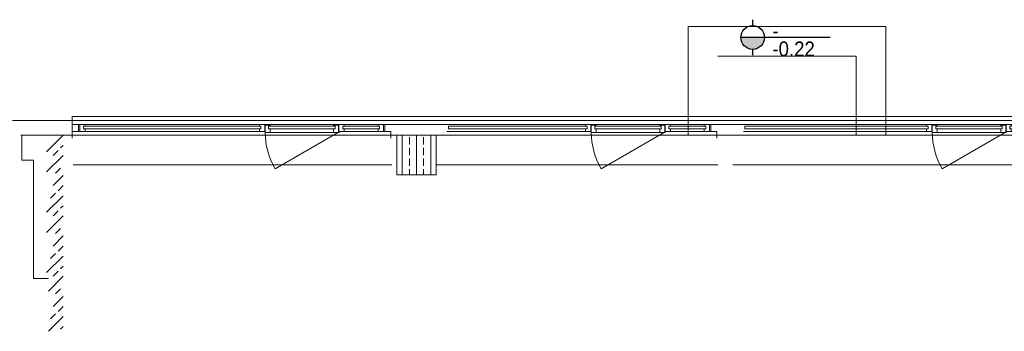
# Model space of a CAD drawing. Header units: metres. Extents: x -27 to 222, y 3 to 231.
# Tile 23 of 46: x 142.23 to 152.2, y 118.22 to 121.37. Entities that reach past the tile are written whole.
import ezdxf

# ---------------------------------------------------------------- set-up
doc = ezdxf.new("R2010")
doc.units = ezdxf.units.M
doc.layers.add('Grundriss', color=7, linetype='Continuous', lineweight=13)
doc.styles.add('Style-Arial', font='arial.ttf')

# ---------------------------------------------------------------- blocks, each defined once
blk = doc.blocks.new('*U1098')
at = {"layer": 'Grundriss', "lineweight": 13}
blk.add_hatch(color=256, dxfattribs=at).paths.add_polyline_path([(-0.602, 0, 0.999974), (-0.282, 0)])
at = {"layer": 'Grundriss', "lineweight": 25}
for p, q in [((-0.442, 0.24), (-0.442, 0.16)), ((0.602, 0), (-0.602, 0)), ((-0.442, -0.16), (-0.442, -0.24))]:
    blk.add_line(p, q, dxfattribs=at)
blk.add_circle((-0.442, 0), 0.16, dxfattribs=at)
at = {"layer": 'Grundriss', "lineweight": 13, "insert": (-0.176, -0.033), "char_height": 0.2, "attachment_point": 4, "line_spacing_factor": 0.734268, "style": 'Style-Arial'}
blk.add_mtext('\\H1x;\\W0.9;-\\P-0.22', dxfattribs=at)
blk = doc.blocks.new('öfnungsflügel 75')
at = {"layer": 'Grundriss', "lineweight": -2, "ltscale": 0.01}
blk.add_line((-0.5335, -0.035), (-1.1813, 0.339), dxfattribs=at)
at = {"layer": 'Grundriss', "lineweight": -2}
for p, q in [((-0.01, -0.04), (-0.01, 0.03)), ((-0.01, 0), (0, 0)), ((-1.2315, -0.03), (-0.5885, -0.03)), ((-0.127, -0.04), (-0.4815, -0.04)), ((-0.085, -0.11), (-0.085, -0.04)), ((-0.072, -0.04), (-0.01, -0.04)), ((-1.2315, -0.11), (-0.5885, -0.11)), ((-0.4815, -0.11), (-0.127, -0.11))]:
    blk.add_line(p, q, dxfattribs=at)
at = {"layer": 'Grundriss', "lineweight": -2, "flags": 128}
for points in [[(-1.3235, -0.0665), (-1.3235, -0.0915), (-1.3385, -0.0915), (-1.3385, -0.11), (-1.285, -0.11), (-1.285, -0.1015), (-1.285, -0.1015), (-1.285, -0.04), (-1.3385, -0.04), (-1.3385, -0.0665), (-1.3235, -0.0665)], [(-1.285, -0.0665), (-1.285, -0.0915), (-1.285, -0.0915), (-1.285, -0.11), (-1.2315, -0.11), (-1.2315, -0.1015), (-1.2815, -0.1015), (-1.2815, -0.04), (-1.285, -0.04), (-1.285, -0.0665), (-1.285, -0.0665)], [(-1.2815, -0.1015), (-1.2315, -0.1015), (-1.2315, -0.0915), (-1.2465, -0.0915), (-1.2465, -0.0665), (-1.2315, -0.0665), (-1.2315, -0.03), (-1.2815, -0.03), (-1.2815, -0.1015), (-1.2815, -0.1015)], [(-1.2465, -0.0915), (-0.5735, -0.0915), (-0.5735, -0.0665), (-1.2465, -0.0665), (-1.2465, -0.0915)], [(-0.5385, -0.1015), (-0.5885, -0.1015), (-0.5885, -0.0915), (-0.5735, -0.0915), (-0.5735, -0.0665), (-0.5885, -0.0665), (-0.5885, -0.03), (-0.5385, -0.03), (-0.5385, -0.1015), (-0.5385, -0.1015)], [(-0.535, -0.0665), (-0.535, -0.0915), (-0.535, -0.0915), (-0.535, -0.11), (-0.5885, -0.11), (-0.5885, -0.1015), (-0.5385, -0.1015), (-0.5385, -0.04), (-0.535, -0.04), (-0.535, -0.0665), (-0.535, -0.0665)], [(-0.4965, -0.0665), (-0.4965, -0.0915), (-0.4815, -0.0915), (-0.4815, -0.11), (-0.535, -0.11), (-0.535, -0.1015), (-0.535, -0.1015), (-0.535, -0.04), (-0.4815, -0.04), (-0.4815, -0.0665), (-0.4965, -0.0665)], [(-0.4965, -0.0915), (-0.1235, -0.0915), (-0.1235, -0.0665), (-0.4965, -0.0665), (-0.4965, -0.0915)]]:
    blk.add_lwpolyline(points, close=True, dxfattribs=at)
for points in [[(-0.1385, -0.0915), (-0.1385, -0.11), (-0.072, -0.11), (-0.072, -0.04), (-0.1385, -0.04), (-0.1385, -0.0665)], [(-0.1385, -0.0915), (-0.1235, -0.0915), (-0.1235, -0.0665), (-0.1385, -0.0665)]]:
    blk.add_lwpolyline(points, dxfattribs=at)
at = {"layer": 'Grundriss', "lineweight": -2}
blk.add_circle((-0.5335, -0.035), 0.00375, dxfattribs=at)
at = {"layer": 'Grundriss', "lineweight": -2, "ltscale": 0.01}
blk.add_arc((-0.5335, -0.035), 0.748, 149.9992, 179.61701, dxfattribs=at)
blk = doc.blocks.new('*U1223')
at = {"layer": 'Grundriss', "lineweight": 13}
blk.add_hatch(color=256, dxfattribs=at).paths.add_polyline_path([(-0.602, 0, 0.999974), (-0.282, 0)])
at = {"layer": 'Grundriss', "lineweight": 25}
for p, q in [((-0.442, 0.24), (-0.442, 0.16)), ((0.602, 0), (-0.602, 0)), ((-0.442, -0.16), (-0.442, -0.24))]:
    blk.add_line(p, q, dxfattribs=at)
blk.add_circle((-0.442, 0), 0.16, dxfattribs=at)
at = {"layer": 'Grundriss', "lineweight": 13, "insert": (-0.176, -0.033), "char_height": 0.2, "attachment_point": 4, "line_spacing_factor": 0.734268, "style": 'Style-Arial'}
blk.add_mtext('\\H1x;\\W0.9;-\\P-0.22', dxfattribs=at)
blk = doc.blocks.new('randanschlussprofil')
at = {"layer": 'Grundriss', "lineweight": -2}
for p, q in [((-0.01, -0.04), (-0.01, 0.03)), ((-0.01, 0), (0, 0)), ((-0.085, -0.04), (-0.1385, -0.04)), ((-0.1385, -0.04), (-0.1385, -0.0665)), ((-0.1385, -0.0915), (-0.1385, -0.11)), ((-0.085, -0.04), (-0.01, -0.04)), ((-0.085, -0.04), (-0.085, -0.11)), ((-0.072, -0.11), (-0.072, -0.04)), ((-0.1385, -0.11), (-0.072, -0.11))]:
    blk.add_line(p, q, dxfattribs=at)
at = {"layer": 'Grundriss', "lineweight": -2, "flags": 128}
blk.add_lwpolyline([(-0.1385, -0.0915), (-0.1235, -0.0915), (-0.1235, -0.0665), (-0.1385, -0.0665)], dxfattribs=at)
blk = doc.blocks.new('*U1301')
at = {"layer": 'Grundriss', "lineweight": 13}
blk.add_hatch(color=256, dxfattribs=at).paths.add_polyline_path([(-0.602, 0, 0.999974), (-0.282, 0)])
at = {"layer": 'Grundriss', "lineweight": 25}
for p, q in [((-0.442, 0.24), (-0.442, 0.16)), ((0.602, 0), (-0.602, 0)), ((-0.442, -0.16), (-0.442, -0.24))]:
    blk.add_line(p, q, dxfattribs=at)
blk.add_circle((-0.442, 0), 0.16, dxfattribs=at)
at = {"layer": 'Grundriss', "lineweight": 13, "insert": (-0.176, -0.033), "char_height": 0.2, "attachment_point": 4, "line_spacing_factor": 0.734268, "style": 'Style-Arial'}
blk.add_mtext('\\H1x;\\W0.9;-\\P-0.22', dxfattribs=at)

msp = doc.modelspace()

# ---------------------------------------------------------------- hatches: boundary and pattern name
at = {"layer": 'Grundriss'}
h = msp.add_hatch(dxfattribs=at)
h.set_pattern_fill('ANSI33', color=256, style=0, pattern_type=2)
h.set_pattern_definition([(90, (146.25, 120), (0.144, -0.432), []), (90, (146.178, 120), (0.144, -0.432), [0.072, -0.36]), (90, (146.178, 120.108), (0.144, -0.432), [0.072, -0.36]), (90, (146.178, 120.216), (0.144, -0.432), [0.072, -0.36]), (90, (146.178, 120.324), (0.144, -0.432), [0.072, -0.36])])
h.paths.add_polyline_path([(146.05, 120.2), (146.45, 120.2), (146.45, 119.8), (146.05, 119.8)])

# ---------------------------------------------------------------- linework, layer by layer
at = {"layer": 'Grundriss', "ltscale": 0.1}
for p, q in [((149, 120.2), (149, 121.3)), ((149, 121.3), (151, 121.3)), ((151, 120.2), (151, 121.3)), ((149.3, 121), (150.7, 121)), ((150.7, 120.2), (150.7, 121)), ((142.255, 120.2), (142.255, 119.95)), ((142.675, 120.2), (142.255, 120.2)), ((142.5076, 120.0326), (142.675, 120.2)), ((142.675, 120.2), (165.25, 120.2)), ((142.6495, 120.0727), (142.675, 120.0982)), ((142.255, 119.95), (142.375, 119.95)), ((142.375, 119.95), (142.375, 118.75)), ((142.5076, 119.829), (142.675, 119.9964)), ((142.5732, 119.9964), (142.6241, 120.0473)), ((142.5986, 119.8182), (142.6495, 119.8691)), ((142.5732, 119.6909), (142.675, 119.7927)), ((142.6241, 119.64), (142.675, 119.6909)), ((142.5076, 119.4217), (142.675, 119.5891)), ((142.5477, 119.5636), (142.5986, 119.6145)), ((142.6495, 119.4618), (142.675, 119.4872)), ((142.5076, 119.2181), (142.675, 119.3854)), ((142.5732, 119.3854), (142.6241, 119.4363)), ((142.5986, 119.2072), (142.6495, 119.2581)), ((142.5732, 119.0799), (142.675, 119.1818)), ((142.6241, 119.029), (142.675, 119.0799)), ((142.5076, 118.8108), (142.675, 118.9781)), ((142.5477, 118.9527), (142.5986, 119.0036)), ((142.6495, 118.8508), (142.675, 118.8763)), ((142.525, 118.6245), (142.675, 118.7745)), ((142.5732, 118.7745), (142.6241, 118.8254)), ((142.375, 118.75), (142.525, 118.75)), ((142.5732, 118.469), (142.675, 118.5708)), ((142.5986, 118.5963), (142.6495, 118.6472)), ((142.6241, 118.4181), (142.675, 118.469)), ((142.525, 118.2172), (142.675, 118.3672)), ((142.5477, 118.3417), (142.5986, 118.3926)), ((142.6495, 118.2399), (142.675, 118.2654))]:
    msp.add_line(p, q, dxfattribs=at)
at = {"layer": 'Grundriss'}
for p, q in [((142.1634, 120.35), (142.735, 120.35)), ((142.7675, 120.17), (142.7675, 120.39)), ((142.245, 120.2), (142.255, 120.2)), ((144.6965, 120.24), (142.8145, 120.24)), ((147.9965, 120.24), (146.557, 120.2398)), ((151.434, 120.24), (149.557, 120.24)), ((142.775, 119.9), (146, 119.9)), ((146.45, 119.9), (149.3, 119.9)), ((149.45, 119.9), (152.75, 119.9))]:
    msp.add_line(p, q, dxfattribs=at)
at = {"layer": 'Grundriss', "ltscale": 0.05}
msp.add_lwpolyline([(142.735, 120.35), (163.74, 120.35)], dxfattribs=at)
at = {"layer": 'Grundriss', "flags": 128}
for points in [[(142.7675, 120.39), (163.74, 120.39)], [(142.8295, 120.31), (142.7675, 120.31), (142.7675, 120.24), (142.8295, 120.24), (142.8295, 120.31)], [(142.881, 120.2915), (144.6765, 120.2915), (144.6765, 120.2665), (142.881, 120.2665), (142.881, 120.2915)], [(142.896, 120.31), (163.74, 120.31)], [(146.5735, 120.2913), (147.9765, 120.2915), (147.9765, 120.2665), (146.5735, 120.2663), (146.5735, 120.2913)], [(149.5735, 120.2915), (151.4265, 120.2915), (151.4265, 120.2665), (149.5735, 120.2665)], [(149.5735, 120.2665), (149.5735, 120.2915)]]:
    msp.add_lwpolyline(points, dxfattribs=at)
at = {"layer": 'Grundriss', "ltscale": 0.05, "flags": 128}
msp.add_lwpolyline([(146.45, 120.2), (146.45, 119.8), (146.05, 119.8), (146.05, 120.2)], dxfattribs=at)

# ---------------------------------------------------------------- block references
at = {"layer": 'Grundriss', "lineweight": 25, "xscale": 0.75, "yscale": 0.75, "zscale": 0.75}
for name in ['*U1098', '*U1223', '*U1301']:
    msp.add_blockref(name, (149.9826, 121.19), dxfattribs=at)
at = {"layer": 'Grundriss', "rotation": 180}
msp.add_blockref('randanschlussprofil', (142.7575, 120.2), dxfattribs=at)
at = {"layer": 'Grundriss', "extrusion": (0, 0, -1), "rotation": 180}
for p in [(-146, 120.2), (-149.3, 120.2), (-152.75, 120.2)]:
    msp.add_blockref('öfnungsflügel 75', p, dxfattribs=at)

doc.saveas('drawing.dxf')
